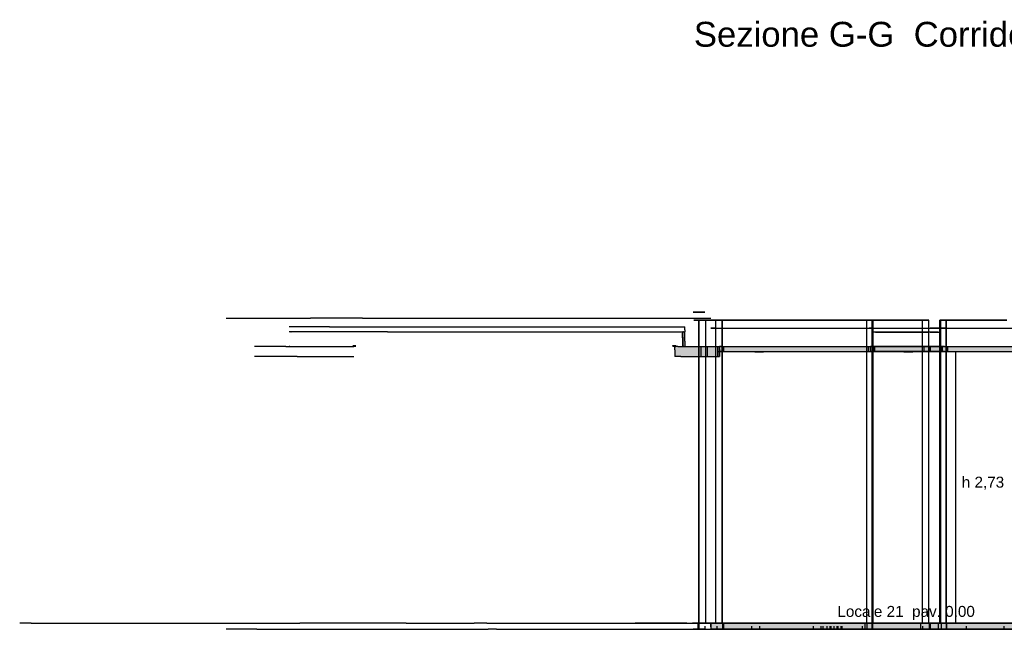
# Model space of a CAD drawing. Header units: millimetres. Extents: x -9985 to 240895, y -184894 to 39395.
# Tile 18 of 164: x -8517 to 1393, y -83295 to -77164. Entities that reach past the tile are written whole.
import ezdxf
from ezdxf.enums import TextEntityAlignment as Align

# ---------------------------------------------------------------- set-up
doc = ezdxf.new("R2010")
doc.units = ezdxf.units.MM
for name, color, linetype in [('S-QUOTE', 40, 'Continuous'), ('S-TAGLIO-CS', 9, 'Continuous'), ('S-TAGLIO-PAV', 33, 'Continuous'), ('S-TAGLIO-SOFF', 8, 'Continuous'), ('S-TESTI', 7, 'Continuous'), ('S-VISTA', 8, 'Continuous')]:
    doc.layers.add(name, color=color, linetype=linetype)
doc.styles.add('VISIO', font='arial.ttf')

msp = doc.modelspace()

# ---------------------------------------------------------------- hatches: boundary and pattern name
at = {"layer": 'S-TAGLIO-CS'}
for points in [[(-1844, -80303), (-1838, -80303), (-1824, -80303), (-1824, -80397), (-1824, -80451), (-1832, -80451), (-1844, -80451), (-1844, -80355), (-1844, -80303)], [(-1864, -80551), (-1924, -80551), (-1924, -80485), (-1924, -80451), (-1920, -80451), (-1914, -80451), (-1894, -80451), (-1844, -80451), (-1832, -80451), (-1824, -80451), (-1664, -80451), (-1662, -80451), (-1660, -80451), (-1628, -80451), (-1594, -80451), (-1548, -80451), (-1490, -80451), (-1482, -80451), (-1474, -80451), (-1474, -80475), (-1474, -80503), (-1474, -80507), (-1474, -80551), (-1482, -80551), (-1490, -80551), (-1538, -80551), (-1594, -80551), (-1622, -80551), (-1660, -80551), (-1662, -80551), (-1664, -80551), (-1864, -80551)], [(-1474, -80503), (-1474, -80475), (-1474, -80451), (-1456, -80451), (-1428, -80451), (-1426, -80451), (-1424, -80451), (288, -80451), (1050, -80451), (1128, -80451), (1472, -80451), (2176, -80451), (2176, -80503), (1970, -80503), (1968, -80503), (1966, -80503), (1962, -80503), (1958, -80503), (1952, -80503), (1946, -80503), (1940, -80503), (1934, -80503), (1926, -80503), (1920, -80503), (1912, -80503), (1906, -80503), (1900, -80503), (1894, -80503), (1888, -80503), (1886, -80503), (1884, -80503), (1882, -80503), (1472, -80503), (1128, -80503), (1050, -80503), (470, -80503), (468, -80503), (466, -80503), (462, -80503), (458, -80503), (452, -80503), (446, -80503), (440, -80503), (434, -80503), (426, -80503), (420, -80503), (412, -80503), (406, -80503), (400, -80503), (394, -80503), (388, -80503), (386, -80503), (384, -80503), (382, -80503), (-662, -80503), (-1030, -80503), (-1032, -80503), (-1034, -80503), (-1038, -80503), (-1042, -80503), (-1048, -80503), (-1054, -80503), (-1060, -80503), (-1066, -80503), (-1074, -80503), (-1080, -80503), (-1088, -80503), (-1094, -80503), (-1100, -80503), (-1106, -80503), (-1112, -80503), (-1114, -80503), (-1116, -80503), (-1118, -80503), (-1424, -80503), (-1426, -80503), (-1428, -80503), (-1450, -80503), (-1474, -80503)]]:
    msp.add_hatch(color=9, dxfattribs=at).paths.add_polyline_path(points)
at = {"layer": 'S-TAGLIO-PAV'}
msp.add_hatch(color=33, dxfattribs=at).paths.add_polyline_path([(-1562, -83235), (-1518, -83235), (-1442, -83235), (-1438, -83235), (-1432, -83235), (184, -83235), (976, -83235), (1082, -83235), (1434, -83235), (2152, -83235), (2152, -83295), (1434, -83295), (1082, -83295), (976, -83295), (-638, -83295), (-1432, -83295), (-1436, -83295), (-1442, -83295), (-1496, -83295), (-1562, -83295), (-1562, -83271), (-1562, -83259), (-1562, -83235)])

# ---------------------------------------------------------------- linework, layer by layer
at = {"layer": 'S-QUOTE'}
msp.add_line((904.798, -83235), (904.798, -80505), dxfattribs=at)
at = {"layer": 'S-TAGLIO-CS'}
for p, q in [((-5398.935, -80252), (-5804, -80252)), ((-5398.935, -80252), (-4372.621, -80252)), ((-4372.621, -80252), (-2623.627, -80252)), ((-2623.627, -80252), (-2521.691, -80252)), ((-2521.691, -80252), (-2425.831, -80252)), ((-2425.831, -80252), (-1915.81, -80252)), ((-1915.81, -80252), (-1846.343, -80252)), ((-1846.343, -80252), (-1824, -80252)), ((-1824, -80283.819), (-1824, -80252)), ((-4814.802, -80302), (-5804, -80302)), ((-5788.068, -80302), (-5804, -80302)), ((-5788.068, -80302), (-5784, -80302)), ((-4814.802, -80302), (-4372.621, -80302)), ((-4372.621, -80302), (-2750.585, -80302)), ((-2750.585, -80302), (-2623.627, -80302)), ((-2623.627, -80302), (-2521.691, -80302)), ((-2521.691, -80302), (-2425.831, -80302)), ((-2425.831, -80302), (-1915.81, -80302)), ((-1915.81, -80302), (-1846.343, -80302)), ((-1846.343, -80302), (-1824, -80302)), ((-1846, -80363.279), (-1846, -80317)), ((-1846, -80363.279), (-1846, -80447)), ((-1837.034, -80302), (-1844, -80302)), ((-1844, -80355.532), (-1844, -80302)), ((-1844, -80355.532), (-1844, -80452)), ((-1837.034, -80302), (-1824, -80302)), ((-1824, -80283.819), (-1824, -80302)), ((-1824, -80397.457), (-1824, -80302)), ((-5837.705, -80452), (-6154, -80452)), ((-5837.705, -80452), (-5699.156, -80452)), ((-5798.539, -80452), (-5804, -80452)), ((-5798.539, -80452), (-5784, -80452)), ((-5699.156, -80452), (-5170.748, -80452)), ((-5170.748, -80452), (-5153, -80452)), ((-5134.753, -80452), (-5163, -80452)), ((-5162.608, -80440), (-5133, -80440)), ((-5134.753, -80452), (-5133, -80452)), ((-1941.858, -80440), (-1944, -80440)), ((-1944, -80443.682), (-1944, -80440)), ((-1944, -80443.682), (-1944, -80452)), ((-1924.272, -80452), (-1944, -80452)), ((-1941.858, -80440), (-1920.618, -80440)), ((-1924.272, -80452), (-1920.618, -80452)), ((-1894.326, -80452), (-1924, -80452)), ((-1924, -80484.027), (-1924, -80452)), ((-1920.618, -80440), (-1914, -80440)), ((-1920.618, -80452), (-1914, -80452)), ((-1914, -80448.092), (-1914, -80440)), ((-1914, -80448.092), (-1914, -80452)), ((-1894.326, -80452), (-1664, -80452)), ((-1831.448, -80452), (-1844, -80452)), ((-1831.448, -80452), (-1824, -80452)), ((-1824, -80397.457), (-1824, -80452)), ((-1664, -80452), (-1661.428, -80452)), ((-1661.428, -80452), (-1659, -80452)), ((-1659, -80452), (-1627.464, -80452)), ((-1627.464, -80452), (-1594, -80452)), ((-1594, -80452), (-1547.756, -80452)), ((-1547.756, -80452), (-1490.553, -80452)), ((-1490.553, -80452), (-1481.022, -80452)), ((-1481.022, -80452), (-1474, -80452)), ((-1474, -80507.651), (-1474, -80452)), ((-1455.551, -80452), (-1474, -80452)), ((-1474, -80474.175), (-1474, -80452)), ((-1455.551, -80452), (-1429, -80452)), ((-1429, -80452), (-1426.929, -80452)), ((-1426.929, -80452), (-1424, -80452)), ((-1424, -80452), (288.176, -80452)), ((288.176, -80452), (1050.46, -80452)), ((1050.46, -80452), (1127.111, -80452)), ((1127.111, -80452), (1471.03, -80452)), ((-5808.483, -80552), (-6154, -80552)), ((-5725.775, -80552), (-5808.483, -80552)), ((-5725.775, -80552), (-5699.156, -80552)), ((-5699.156, -80552), (-5170.748, -80552)), ((-5170.748, -80552), (-5160.456, -80552)), ((-5160.456, -80552), (-5153, -80552)), ((-1924, -80484.027), (-1924, -80552)), ((-1863.528, -80552), (-1924, -80552)), ((-1863.528, -80552), (-1664, -80552)), ((-1664, -80552), (-1661.071, -80552)), ((-1661.071, -80552), (-1659, -80552)), ((-1659, -80552), (-1621.017, -80552)), ((-1621.017, -80552), (-1594, -80552)), ((-1594, -80552), (-1537.206, -80552)), ((-1537.206, -80552), (-1490.553, -80552)), ((-1490.553, -80552), (-1481.022, -80552)), ((-1481.022, -80552), (-1474, -80552)), ((-1474, -80474.175), (-1474, -80502)), ((-1450.95, -80502), (-1474, -80502)), ((-1474, -80507.651), (-1474, -80552)), ((-1450.95, -80502), (-1429, -80502)), ((-1429, -80502), (-1426.572, -80502)), ((-1426.572, -80502), (-1424, -80502)), ((-1424, -80502), (-661.716, -80502)), ((-1117, -80504), (-1118.767, -80504)), ((-1117, -80504), (-1114.713, -80504)), ((-1114.713, -80504), (-1111, -80504)), ((-1111, -80504), (-1106.614, -80504)), ((-1106.614, -80504), (-1101, -80504)), ((-1105, -80505), (-1105.837, -80505)), ((-1105, -80505), (-1102.995, -80505)), ((-1102.995, -80505), (-1100, -80505)), ((-1101, -80504), (-1094.808, -80504)), ((-1100, -80505), (-1096.791, -80505)), ((-1096.791, -80505), (-1093, -80505)), ((-1094.808, -80504), (-1088, -80504)), ((-1093, -80505), (-1088.637, -80505)), ((-1088.637, -80505), (-1084, -80505)), ((-1088, -80504), (-1080.9, -80504)), ((-1084, -80505), (-1078.898, -80505)), ((-1080.9, -80504), (-1074, -80504)), ((-1078.898, -80505), (-1074, -80505)), ((-1074, -80504), (-1066.582, -80504)), ((-1074, -80505), (-1068.662, -80505)), ((-1068.662, -80505), (-1064, -80505)), ((-1066.582, -80504), (-1060, -80504)), ((-1064, -80505), (-1059.481, -80505)), ((-1060, -80504), (-1053.305, -80504)), ((-1059.481, -80505), (-1056, -80505)), ((-1056, -80505), (-1051.088, -80505)), ((-1053.305, -80504), (-1048, -80504)), ((-1051.088, -80505), (-1048, -80505)), ((-1048, -80504), (-1042.027, -80504)), ((-1048, -80505), (-1045.154, -80505)), ((-1045.154, -80505), (-1044, -80505)), ((-1044, -80505), (-1042.326, -80505)), ((-1042.027, -80504), (-1038, -80504)), ((-1038, -80504), (-1033.855, -80504)), ((-1033.855, -80504), (-1032, -80504)), ((-1032, -80504), (-1029.349, -80504)), ((-661.716, -80502), (1050.46, -80502)), ((383, -80504), (381.233, -80504)), ((383, -80504), (385.287, -80504)), ((385.287, -80504), (389, -80504)), ((389, -80504), (393.386, -80504)), ((393.386, -80504), (399, -80504)), ((395, -80505), (394.163, -80505)), ((395, -80505), (397.005, -80505)), ((397.005, -80505), (400, -80505)), ((399, -80504), (405.192, -80504)), ((400, -80505), (403.209, -80505)), ((403.209, -80505), (407, -80505)), ((405.192, -80504), (412, -80504)), ((407, -80505), (411.363, -80505)), ((411.363, -80505), (416, -80505)), ((412, -80504), (419.1, -80504)), ((416, -80505), (421.102, -80505)), ((419.1, -80504), (426, -80504)), ((421.102, -80505), (426, -80505)), ((426, -80504), (433.418, -80504)), ((426, -80505), (431.338, -80505)), ((431.338, -80505), (436, -80505)), ((433.418, -80504), (440, -80504)), ((436, -80505), (440.519, -80505)), ((440, -80504), (446.694, -80504)), ((440.519, -80505), (444, -80505)), ((444, -80505), (448.912, -80505)), ((446.694, -80504), (452, -80504)), ((448.912, -80505), (452, -80505)), ((452, -80504), (457.973, -80504)), ((452, -80505), (454.846, -80505)), ((454.846, -80505), (456, -80505)), ((456, -80505), (457.674, -80505)), ((457.973, -80504), (462, -80504)), ((462, -80504), (466.145, -80504)), ((466.145, -80504), (468, -80504)), ((468, -80504), (470.651, -80504)), ((1050.46, -80502), (1127.111, -80502)), ((1127.111, -80502), (1471.03, -80502))]:
    msp.add_line(p, q, dxfattribs=at)
at = {"layer": 'S-TAGLIO-PAV'}
for p, q in [((-8400.671, -83235), (-8517, -83235)), ((-8400.671, -83235), (-8211.785, -83235)), ((-8211.785, -83235), (-6532.723, -83235)), ((-6532.723, -83235), (-6500.877, -83235)), ((-6500.877, -83235), (-6378.698, -83235)), ((-6378.698, -83235), (-6361.708, -83235)), ((-6361.708, -83235), (-5801.029, -83235)), ((-5801.029, -83235), (-5799.77, -83235)), ((-5799.77, -83235), (-5780.774, -83235)), ((-5780.774, -83235), (-5717.881, -83235)), ((-5717.881, -83235), (-5697.232, -83235)), ((-4626.144, -83235), (-5697.232, -83235)), ((-4626.144, -83235), (-4553.249, -83235)), ((-4553.249, -83235), (-3974.896, -83235)), ((-3974.896, -83235), (-3943.242, -83235)), ((-3816.458, -83235), (-3943.242, -83235)), ((-3816.458, -83235), (-3806.856, -83235)), ((-3806.856, -83235), (-3719.657, -83235)), ((-3719.657, -83235), (-3716.236, -83235)), ((-3716.236, -83235), (-3418.822, -83235)), ((-3418.822, -83235), (-3370.534, -83235)), ((-3370.534, -83235), (-2239.284, -83235)), ((-1802.266, -83233), (-2323, -83233)), ((-2239.284, -83235), (-1692, -83235)), ((-1802.266, -83233), (-1606.163, -83233)), ((-1692, -83235), (-1687.229, -83235)), ((-1687.229, -83235), (-1682, -83235)), ((-1682, -83235), (-1627.266, -83235)), ((-1627.266, -83235), (-1562, -83235)), ((-1606.163, -83233), (-1562, -83233)), ((-1562, -83233.837), (-1562, -83233)), ((-1562, -83233.837), (-1562, -83235)), ((-1518.643, -83235), (-1562, -83235)), ((-1562, -83259.259), (-1562, -83235)), ((-1562, -83270.741), (-1562, -83235)), ((-1518.643, -83235), (-1442, -83235)), ((-1442, -83235), (-1438.15, -83235)), ((-1438.15, -83235), (-1432, -83235)), ((-1432, -83235), (183.371, -83235)), ((183.371, -83235), (976.643, -83235)), ((976.643, -83235), (1082.565, -83235)), ((1082.565, -83235), (1434.729, -83235)), ((-6128.741, -83295), (-6438.728, -83295)), ((-6128.741, -83295), (-5636.545, -83295)), ((-5636.545, -83295), (-5591.045, -83295)), ((-5591.045, -83295), (-5552.098, -83295)), ((-5552.098, -83295), (-5066.604, -83295)), ((-5066.604, -83295), (-4986.872, -83295)), ((-4986.872, -83295), (-4950.653, -83295)), ((-4950.653, -83295), (-3974.896, -83295)), ((-3974.896, -83295), (-3943.242, -83295)), ((-3943.242, -83295), (-3925.461, -83295)), ((-3925.461, -83295), (-3895.313, -83295)), ((-3895.313, -83295), (-3856.491, -83295)), ((-3856.491, -83295), (-3851.636, -83295)), ((-3851.636, -83295), (-3835.35, -83295)), ((-3835.35, -83295), (-3813.35, -83295)), ((-3813.35, -83295), (-3803.97, -83295)), ((-3803.97, -83295), (-3803.254, -83295)), ((-3717.19, -83295), (-3803.254, -83295)), ((-3717.19, -83295), (-3714.138, -83295)), ((-3714.138, -83295), (-3418.822, -83295)), ((-3418.822, -83295), (-3370.534, -83295)), ((-3370.534, -83295), (-2239.284, -83295)), ((-2239.284, -83295), (-1692, -83295)), ((-1692, -83295), (-1685.85, -83295)), ((-1685.85, -83295), (-1682, -83295)), ((-1682, -83295), (-1606.3, -83295)), ((-1606.3, -83295), (-1562, -83295)), ((-1562, -83259.259), (-1562, -83295)), ((-1562, -83270.741), (-1562, -83295)), ((-1496.734, -83295), (-1562, -83295)), ((-1496.734, -83295), (-1442, -83295)), ((-1442, -83295), (-1436.687, -83295)), ((-1436.687, -83295), (-1432, -83295)), ((-1432, -83295), (-638.729, -83295)), ((-638.729, -83295), (976.643, -83295)), ((976.643, -83295), (1082.565, -83295)), ((1082.565, -83295), (1434.729, -83295))]:
    msp.add_line(p, q, dxfattribs=at)
at = {"layer": 'S-TAGLIO-SOFF'}
for p, q in [((-6438.728, -80165), (-6128.741, -80165)), ((-6128.741, -80165), (-5636.545, -80165)), ((-5636.545, -80165), (-5591.045, -80165)), ((-5066.604, -80165), (-5591.045, -80165)), ((-5066.604, -80165), (-4986.872, -80165)), ((-4986.872, -80165), (-4950.653, -80165)), ((-4950.653, -80165), (-4557.198, -80165)), ((-4557.198, -80165), (-4514.689, -80165)), ((-4514.689, -80165), (-2522.408, -80165)), ((-2522.408, -80165), (-2466.075, -80165)), ((-2466.075, -80165), (-2239.284, -80165)), ((-2239.284, -80165), (-1692, -80165)), ((-1692, -80165), (-1687.229, -80165)), ((-1687.229, -80165), (-1682, -80165)), ((-1682, -80165), (-1627.266, -80165)), ((-1627.266, -80165), (-1562, -80165)), ((-1518.643, -80265), (-1562, -80265)), ((-1518.643, -80265), (-1442, -80265)), ((-1442, -80265), (-1438.15, -80265)), ((-1438.15, -80265), (-1432, -80265)), ((-1432, -80265), (183.371, -80265)), ((183.371, -80265), (976.643, -80265)), ((976.643, -80265), (1082.565, -80265)), ((1082.565, -80265), (1434.729, -80265))]:
    msp.add_line(p, q, dxfattribs=at)
at = {"layer": 'S-VISTA'}
for p, q in [((-1742.169, -80165), (-1692, -80165)), ((-1738.667, -80105), (-1687, -80105)), ((-1687, -80105), (-1737.254, -80105)), ((-1682, -80105), (-1736.444, -80105)), ((-1687, -80105), (-1622, -80105)), ((-1622, -80105), (-1682, -80105)), ((-1682, -80165), (-1562, -80165)), ((-1732.75, -80185), (-1682, -80185)), ((-1682, -80185), (-1732.238, -80185)), ((-1447, -80185), (-1707, -80185)), ((-1707, -80185), (-1447, -80185)), ((-1682, -83235), (-1682, -80185)), ((-1677, -80185), (-1632, -80185)), ((-1612, -80185), (-1677, -80185)), ((-1677, -83235), (-1677, -80185)), ((-1447, -80185), (-1672, -80185)), ((-1632, -80185), (-1592, -80185)), ((-1512, -80185), (-1612, -80185)), ((-1612, -83235), (-1612, -80185)), ((-1592, -80185), (-1452, -80185)), ((-1562, -80265), (-1442, -80265)), ((-1447, -80185), (-1512, -80185)), ((-1512, -83235), (-1512, -80185)), ((-1447, -83235), (-1447, -80185)), ((-382, -80185), (-1442, -80185)), ((-1442, -80185), (-382, -80185)), ((8, -80185), (-1442, -80185)), ((-1442, -80185), (8, -80185)), ((-1442, -83235), (-1442, -80185)), ((-1432, -80265), (-12, -80265)), ((-507, -80185), (-442, -80185)), ((-442, -80185), (-507, -80185)), ((-442, -80185), (-277, -80185)), ((-277, -80185), (-442, -80185)), ((-317, -80185), (-382, -80185)), ((-382, -80185), (-317, -80185)), ((-212, -80185), (-277, -80185)), ((568, -80185), (-212, -80185)), ((-47, -80185), (568, -80185)), ((-12, -80265), (58, -80265)), ((63, -80185), (8, -80185)), ((8, -80185), (73, -80185)), ((8, -83235), (8, -80185)), ((10, -80185), (63, -80185)), ((73, -80185), (10, -80185)), ((58, -80265), (34, -80265)), ((60, -80265), (760, -80265)), ((63, -83235), (63, -80185)), ((73, -83235), (73, -80185)), ((633, -80185), (568, -80185)), ((568, -80185), (633, -80185)), ((568, -83235), (568, -80185)), ((633, -83235), (633, -80185)), ((633, -83235), (633, -80185)), ((753.714, -80265), (648, -80265)), ((743, -80185), (808, -80185)), ((810, -80185), (743, -80185)), ((743, -83235), (743, -80185)), ((753, -80185), (810, -80185)), ((808, -80185), (753, -80185)), ((753, -83235), (753, -80185)), ((810, -80265), (758, -80265)), ((758, -80265), (808, -80265)), ((1418, -80185), (808, -80185)), ((808, -80185), (1418, -80185)), ((808, -83235), (808, -80185)), ((808, -80265), (2248, -80265)), ((810, -83235), (810, -80185)), ((728, -80305), (68, -80305)), ((98, -80305), (548, -80305)), ((548, -80305), (638, -80305)), ((648, -80305), (750.857, -80305)), ((-1659, -80452), (-1594, -80452)), ((-1659, -80552), (-1659, -80452)), ((-1594, -80552), (-1594, -80452)), ((-1491, -80552), (-1491, -80452)), ((-1491, -80452), (-1429, -80452)), ((-1491, -80502), (-1491, -80452)), ((-1474, -80552), (-1474, -80452)), ((-1474, -80502), (-1474, -80452)), ((-1429, -80502), (-1429, -80452)), ((26, -80452), (81, -80452)), ((26, -80502), (26, -80452)), ((45, -80452), (757.133, -80452)), ((81, -80452), (45, -80452)), ((45, -80502), (45, -80452)), ((778, -80452), (78, -80452)), ((81, -80502), (81, -80452)), ((91, -80502), (91, -80452)), ((586, -80452), (651, -80452)), ((586, -80502), (586, -80452)), ((642, -80502), (642, -80452)), ((642, -80502), (642, -80452)), ((650, -80452), (752.933, -80452)), ((650, -80502), (650, -80452)), ((752.933, -80452), (650, -80452)), ((650, -80502), (650, -80452)), ((651, -80502), (651, -80452)), ((651, -80502), (651, -80452)), ((761, -80452), (789, -80452)), ((761, -80502), (761, -80452)), ((771, -80452), (826, -80452)), ((789.5, -80452), (771, -80452)), ((771, -80502), (771, -80452)), ((826, -80502), (826, -80452)), ((-1659, -80552), (-1594, -80552)), ((-1491, -80502), (-1429, -80502)), ((26, -80502), (81, -80502)), ((81, -80502), (45, -80502)), ((45, -80502), (757.133, -80502)), ((778, -80502), (78, -80502)), ((586, -80502), (651, -80502)), ((650, -80502), (752.933, -80502)), ((752.933, -80502), (650, -80502)), ((761, -80502), (789, -80502)), ((789.5, -80502), (771, -80502)), ((771, -80502), (826, -80502)), ((-1692, -83233), (-1744.583, -83233)), ((-1692, -83235), (-1744.583, -83235)), ((-1742.625, -83235), (-1692, -83235)), ((-1682, -83235), (-1732.238, -83235)), ((-1692, -83235), (-1692, -83295)), ((-1562, -83233), (-1682, -83233)), ((-1682, -83235), (-1562, -83235)), ((-1682, -83235), (-1682, -83295)), ((-1562, -83235), (-1682, -83235)), ((-1612, -83235), (-1677, -83235)), ((-1512, -83235), (-1612, -83235)), ((-1562, -83235), (-1442, -83235)), ((-1562, -83235), (-1562, -83295)), ((-1562, -83235), (-1562, -83295)), ((-1447, -83235), (-1512, -83235)), ((8, -83235), (-1442, -83235)), ((-1442, -83235), (-1442, -83295)), ((-1432, -83235), (-12, -83235)), ((-1432, -83235), (-1432, -83295)), ((-12, -83235), (58, -83235)), ((-12, -83235), (-12, -83295)), ((63, -83235), (8, -83235)), ((10, -83235), (63, -83235)), ((58, -83235), (10, -83235)), ((10, -83235), (10, -83295)), ((58, -83235), (58, -83295)), ((60, -83235), (760, -83235)), ((728, -83235), (68, -83235)), ((68, -83235), (68, -83295)), ((98, -83235), (548, -83235)), ((568, -83235), (100, -83235)), ((548, -83235), (638, -83235)), ((548, -83235), (548, -83295)), ((633, -83235), (568, -83235)), ((638, -83235), (638, -83295)), ((753.714, -83235), (648, -83235)), ((648, -83235), (648, -83295)), ((648, -83235), (750.857, -83235)), ((648, -83235), (648, -83295)), ((728, -83235), (728, -83295)), ((776.5, -83235), (743, -83235)), ((743, -83235), (775.5, -83235)), ((808, -83235), (753, -83235)), ((753, -83235), (810, -83235)), ((810, -83235), (758, -83235)), ((758, -83235), (808, -83235)), ((758, -83235), (758, -83295)), ((2078, -83235), (808, -83235)), ((808, -83235), (2248, -83235)), ((808, -83235), (808, -83295)), ((810, -83235), (810, -83295)), ((-1742.625, -83295), (-1692, -83295)), ((-1738.667, -83295), (-1687, -83295)), ((-1687, -83295), (-1737.75, -83295)), ((-1682, -83295), (-1736.444, -83295)), ((-1687, -83265), (-1687, -83295)), ((-1687, -83265), (-1687, -83295)), ((-1687, -83265), (-1687, -83295)), ((-1687, -83295), (-1622, -83295)), ((-1682, -83265), (-1682, -83295)), ((-1682, -83265), (-1682, -83295)), ((-1682, -83295), (-1562, -83295)), ((-1622, -83295), (-1682, -83295)), ((-1622, -83265), (-1622, -83295)), ((-1622, -83265), (-1622, -83295)), ((-1562, -83295), (-1442, -83295)), ((-1502, -83265), (-1502, -83295)), ((-1502, -83265), (-1502, -83295)), ((-1502, -83295), (-1437, -83295)), ((-1442, -83295), (-1502, -83295)), ((-1442, -83265), (-1442, -83295)), ((-1442, -83265), (-1442, -83295)), ((-352, -83295), (-1442, -83295)), ((-1437, -83265), (-1437, -83295)), ((-1437, -83265), (-1437, -83295)), ((-1437, -83265), (-1437, -83295)), ((-1437, -83265), (-1437, -83295)), ((-1437, -83265), (-1437, -83295)), ((-1437, -83295), (-392, -83295)), ((-12, -83295), (-1437, -83295)), ((-1152, -83295), (-1437, -83295)), ((-1437, -83295), (-1152, -83295)), ((-1432, -83295), (-12, -83295)), ((-1152, -83265), (-1152, -83295)), ((-1152, -83265), (-1152, -83295)), ((-1072, -83295), (-1152, -83295)), ((-1152, -83295), (-1072, -83295)), ((-1072, -83265), (-1072, -83295)), ((-1072, -83265), (-1072, -83295)), ((-532, -83295), (-1072, -83295)), ((-1072, -83295), (-532, -83295)), ((-532, -83265), (-532, -83295)), ((-532, -83265), (-532, -83295)), ((-432, -83295), (-532, -83295)), ((-532, -83295), (-452, -83295)), ((-452, -83265), (-452, -83295)), ((-452, -83295), (-282, -83295)), ((-432, -83265), (-432, -83295)), ((-282, -83295), (-432, -83295)), ((-392, -83265), (-392, -83295)), ((-392, -83295), (-322, -83295)), ((-362, -83265), (-362, -83295)), ((-362, -83295), (-292, -83295)), ((-322, -83295), (-362, -83295)), ((-352, -83265), (-352, -83295)), ((-292, -83295), (-352, -83295)), ((-322, -83265), (-322, -83295)), ((-322, -83265), (-322, -83295)), ((-292, -83265), (-292, -83295)), ((-292, -83265), (-292, -83295)), ((-292, -83265), (-292, -83295)), ((-292, -83265), (-292, -83295)), ((-292, -83295), (-252, -83295)), ((-242, -83295), (-292, -83295)), ((-282, -83265), (-282, -83295)), ((-282, -83265), (-282, -83295)), ((-282, -83265), (-282, -83295)), ((-282, -83295), (-242, -83295)), ((-252, -83265), (-252, -83295)), ((-252, -83295), (548, -83295)), ((-242, -83265), (-242, -83295)), ((-37, -83265), (-37, -83295)), ((568, -83295), (-37, -83295)), ((-12, -83265), (-12, -83295)), ((68, -83295), (-12, -83295)), ((-12, -83295), (58, -83295)), ((10, -83265), (10, -83295)), ((10, -83295), (810, -83295)), ((58, -83295), (10, -83295)), ((728, -83295), (68, -83295)), ((548, -83295), (638, -83295)), ((568, -83265), (568, -83295)), ((648, -83295), (568, -83295)), ((1388, -83295), (648, -83295)), ((648, -83295), (1008, -83295)), ((808, -83295), (728, -83295)), ((758, -83295), (808, -83295)), ((810, -83295), (758, -83295)), ((808, -83265), (808, -83295)), ((2086.846, -83295), (808, -83295)), ((808, -83295), (2248, -83295)), ((810, -83265), (810, -83295)), ((1008, -83265), (1008, -83295)), ((1008, -83295), (1388, -83295)), ((1388, -83265), (1388, -83295)), ((1388, -83265), (1388, -83295)), ((1468, -83295), (1388, -83295)), ((1388, -83295), (1468, -83295))]:
    msp.add_line(p, q, dxfattribs=at)

# ---------------------------------------------------------------- texts
at = {"layer": 'S-QUOTE', "style": 'VISIO'}
msp.add_text('h 2,73', height=110, dxfattribs=at).set_placement((964.798, -81870))
at = {"layer": 'S-TESTI', "style": 'VISIO'}
msp.add_text('Sezione G-G  Corridoio a -1,30 con la rampa', height=250, dxfattribs=at).set_placement((-1732, -77435))
msp.add_text('Locale 21  pav. 0,00', height=110, dxfattribs=at).set_placement((404.798, -83115), align=Align.MIDDLE_CENTER)

doc.saveas('drawing.dxf')
